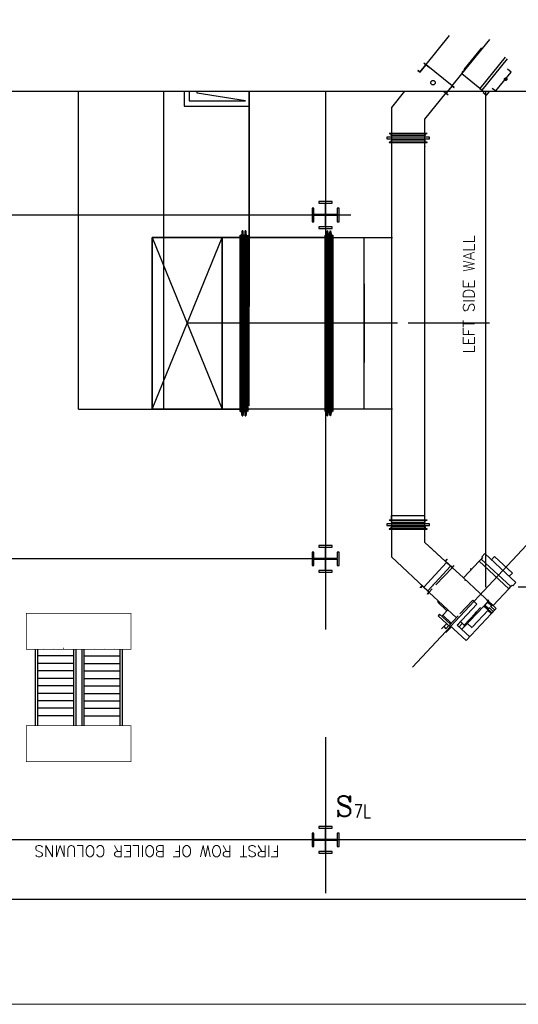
# Model space of a CAD drawing. Header units: inches. Extents: x 0 to 1544102, y -287698 to 23144100.
# Tile 36 of 256: x 47770 to 49853, y -138022 to -133906. Entities that reach past the tile are written whole.
import ezdxf

# ---------------------------------------------------------------- set-up
doc = ezdxf.new("R2010")
doc.units = ezdxf.units.IN
doc.header["$LTSCALE"] = 1800
doc.header["$MEASUREMENT"] = 0
for name, pattern in [('AM_ISO08W050', [18, 12, -1.5, 3, -1.5]), ('CENTER', [2, 1.25, -0.25, 0.25, -0.25]), ('CHAINED', [1.6, 1, -0.25, 0.1, -0.25]), ('DASHED', [0.75, 0.5, -0.25])]:
    doc.linetypes.add(name, pattern=pattern)
for name, color, linetype in [('1_01_FURNACE', 7, 'CENTER'), ('1_01_GRATE_RAIL_TIER1', 7, 'Continuous'), ('1_01_HOT_SA_TO_WINDBOX', 7, 'Continuous'), ('1_01_STEEL_TIER1', 7, 'Continuous'), ('3_01_WINDBOX', 7, 'Continuous'), ('3_01_WINDBOX_CONN_DUCT', 7, 'Continuous'), ('DCEN', 3, 'CENTER'), ('DIM', 4, 'Continuous'), ('DIMTEXT', 132, 'Continuous'), ('DIMTEXT-CL', 132, 'CENTER'), ('FIRINGANGLE', 170, 'Continuous'), ('GRID', 251, 'CENTER'), ('obk', 7, 'Continuous'), ('Road', 3, 'Continuous'), ('STEEL-COLUMNS-CL', 252, 'CENTER'), ('TEXT', 3, 'Continuous')]:
    doc.layers.add(name, color=color, linetype=linetype)
for name, color, linetype, lineweight in [('AM_7', 4, 'AM_ISO08W050', 25), ('CEN', 2, 'CENTER', 15), ('CL', 8, 'CENTER', 15)]:
    doc.layers.add(name, color=color, linetype=linetype, lineweight=lineweight)
doc.styles.add('C4', font='COMPLEX', dxfattribs={"width": 0.75, "height": 625})
doc.styles.add('S3', font='simplex.shx', dxfattribs={"width": 0.75, "height": 320})
doc.styles.add('SIMPLEX', font='SIMPLEX.SHX')
doc.styles.add('Squish', font='simplex.shx', dxfattribs={"width": 0.8})

msp = doc.modelspace()

# ---------------------------------------------------------------- linework, layer by layer
at = {"layer": '1_01_FURNACE', "color": 8}
for p, q in [((49717.33, -136278.56), (49717.33, -134205.33)), ((52102.33, -136278.56), (49717.33, -136278.56))]:
    msp.add_line(p, q, dxfattribs=at)
at = {"layer": '1_01_GRATE_RAIL_TIER1', "color": 8}
for p, q in [((47834.82, -136538.06), (47834.82, -136858.06)), ((47844.2, -136538.06), (47844.2, -136858.06)), ((47867.88, -136534.93), (47867.49, -136534.93)), ((47909.98, -136534.93), (47909.58, -136534.93)), ((47952.07, -136534.93), (47951.68, -136534.93)), ((47994.2, -136538.06), (47994.2, -136858.06)), ((48003.57, -136538.06), (48003.57, -136858.06)), ((48028.57, -136538.06), (48028.57, -136858.06)), ((48037.95, -136538.06), (48037.95, -136858.06)), ((48080.08, -136534.93), (48080.47, -136534.93)), ((48122.17, -136534.93), (48122.56, -136534.93)), ((48164.27, -136534.93), (48164.66, -136534.93)), ((48187.95, -136538.06), (48187.95, -136858.06)), ((48197.32, -136538.06), (48197.32, -136858.06)), ((47994.2, -136566.18), (47844.2, -136566.18)), ((48037.95, -136566.18), (48187.95, -136566.18)), ((47994.2, -136597.43), (47844.2, -136597.43)), ((48037.95, -136597.43), (48187.95, -136597.43)), ((47994.2, -136628.68), (47844.2, -136628.68)), ((47994.2, -136659.93), (47844.2, -136659.93)), ((48037.95, -136628.68), (48187.95, -136628.68)), ((48037.95, -136659.93), (48187.95, -136659.93)), ((47994.2, -136691.18), (47844.2, -136691.18)), ((48037.95, -136691.18), (48187.95, -136691.18)), ((47994.2, -136722.43), (47844.2, -136722.43)), ((48037.95, -136722.43), (48187.95, -136722.43)), ((47994.2, -136753.68), (47844.2, -136753.68)), ((47994.2, -136784.93), (47844.2, -136784.93)), ((48037.95, -136753.68), (48187.95, -136753.68)), ((48037.95, -136784.93), (48187.95, -136784.93)), ((47994.2, -136816.18), (47844.2, -136816.18)), ((48037.95, -136816.18), (48187.95, -136816.18))]:
    msp.add_line(p, q, dxfattribs=at)
at = {"layer": '1_01_HOT_SA_TO_WINDBOX', "color": 8}
for p, q in [((48014.87, -135534.87, 7763.53), (48014.87, -134205.33, 5414.77)), ((48456.06, -134205.33), (48456.06, -134267.44)), ((48477.31, -134205.33), (48477.31, -134244.94)), ((48728.56, -134286.19), (48728.56, -134205.33)), ((48456.06, -134267.44), (48728.56, -134267.44)), ((48477.31, -134244.94), (48682.31, -134244.94)), ((48691.12, -135544.37, 4128.13), (48691.12, -134806.62, 4128.13)), ((48691.12, -134806.62, 4128.13), (48691.49, -134806.62, 4128.13)), ((48691.49, -134806.62, 4128.13), (48691.12, -134806.62, 4128.13)), ((48691.12, -134806.62, 4128.13), (48691.12, -135544.37, 4128.13)), ((48691.12, -135544.37, 4128.13), (48691.12, -134806.62, 4128.13)), ((48691.12, -134806.62, 4128.13), (48691.49, -134806.62, 4128.13)), ((48691.49, -134806.62, 4128.13), (48691.12, -134806.62, 4128.13)), ((48691.12, -134806.62, 4128.13), (48691.12, -135544.37, 4128.13)), ((48691.49, -134806.62, 4128.13), (48691.49, -135544.37, 4128.13)), ((48691.49, -135544.37, 4128.13), (48691.49, -134806.62, 4128.13)), ((48691.49, -134806.62, 4128.13), (48691.49, -135544.37, 4128.13)), ((48691.49, -135544.37, 4128.13), (48691.49, -134806.62, 4128.13)), ((48699.49, -134789.12, 4128.13), (48695.12, -134816.12, 4128.13)), ((48699.49, -134789.12, 4128.13), (48695.12, -134816.12, 4128.13)), ((48699.49, -134789.12, 4128.13), (48695.12, -134816.12, 4128.13)), ((48699.49, -134789.12, 4128.13), (48695.12, -134816.12, 4128.13)), ((48701.37, -134789.12, 4128.13), (48699.49, -134789.12, 4128.13)), ((48699.49, -135561.87, 4128.13), (48699.49, -134789.12, 4128.13)), ((48699.49, -135561.87, 4128.13), (48699.49, -134789.12, 4128.13)), ((48701.37, -134789.12, 4128.13), (48699.49, -134789.12, 4128.13)), ((48701.37, -134789.12, 4128.13), (48699.49, -134789.12, 4128.13)), ((48699.49, -135561.87, 4128.13), (48699.49, -134789.12, 4128.13)), ((48699.49, -135561.87, 4128.13), (48699.49, -134789.12, 4128.13)), ((48701.37, -134789.12, 4128.13), (48699.49, -134789.12, 4128.13)), ((48701.37, -135561.87, 4128.13), (48701.37, -134789.12, 4128.13)), ((48705.74, -134816.12, 4128.13), (48701.37, -134789.12, 4128.13)), ((48705.74, -134816.12, 4128.13), (48701.37, -134789.12, 4128.13)), ((48701.37, -134789.12, 4128.13), (48701.37, -135561.87, 4128.13)), ((48701.37, -135561.87, 4128.13), (48701.37, -134789.12, 4128.13)), ((48705.74, -134816.12, 4128.13), (48701.37, -134789.12, 4128.13)), ((48705.74, -134816.12, 4128.13), (48701.37, -134789.12, 4128.13)), ((48701.37, -134789.12, 4128.13), (48701.37, -135561.87, 4128.13)), ((48711.99, -134789.12, 4128.13), (48707.62, -134816.12, 4128.13)), ((48711.99, -134789.12, 4128.13), (48707.62, -134816.12, 4128.13)), ((48711.99, -134789.12, 4128.13), (48707.62, -134816.12, 4128.13)), ((48711.99, -134789.12, 4128.13), (48707.62, -134816.12, 4128.13)), ((48713.87, -134789.12, 4128.13), (48711.99, -134789.12, 4128.13)), ((48711.99, -135561.87, 4128.13), (48711.99, -134789.12, 4128.13)), ((48713.87, -134789.12, 4128.13), (48711.99, -134789.12, 4128.13)), ((48711.99, -135561.87, 4128.13), (48711.99, -134789.12, 4128.13)), ((48713.87, -134789.12, 4128.13), (48711.99, -134789.12, 4128.13)), ((48711.99, -135561.87, 4128.13), (48711.99, -134789.12, 4128.13)), ((48713.87, -134789.12, 4128.13), (48711.99, -134789.12, 4128.13)), ((48711.99, -135561.87, 4128.13), (48711.99, -134789.12, 4128.13)), ((48718.24, -134816.12, 4128.13), (48713.87, -134789.12, 4128.13)), ((48713.87, -135561.87, 4128.13), (48713.87, -134789.12, 4128.13)), ((48718.24, -134816.12, 4128.13), (48713.87, -134789.12, 4128.13)), ((48713.87, -134789.12, 4128.13), (48713.87, -135561.87, 4128.13)), ((48718.24, -134816.12, 4128.13), (48713.87, -134789.12, 4128.13)), ((48713.87, -135561.87, 4128.13), (48713.87, -134789.12, 4128.13)), ((48718.24, -134816.12, 4128.13), (48713.87, -134789.12, 4128.13)), ((48713.87, -134789.12, 4128.13), (48713.87, -135561.87, 4128.13)), ((48721.99, -135544.37, 4128.13), (48721.99, -134806.62, 4128.13)), ((48721.99, -134806.62, 4128.13), (48722.37, -134806.62, 4128.13)), ((48722.37, -134806.62, 4128.13), (48721.99, -134806.62, 4128.13)), ((48721.99, -134806.62, 4128.13), (48721.99, -135544.37, 4128.13)), ((48721.99, -135544.37, 4128.13), (48721.99, -134806.62, 4128.13)), ((48721.99, -134806.62, 4128.13), (48722.37, -134806.62, 4128.13)), ((48722.37, -134806.62, 4128.13), (48721.99, -134806.62, 4128.13)), ((48721.99, -134806.62, 4128.13), (48721.99, -135544.37, 4128.13)), ((48722.37, -134806.62, 4128.13), (48722.37, -135544.37, 4128.13)), ((48722.37, -135544.37, 4128.13), (48722.37, -134806.62, 4128.13)), ((48722.37, -134806.62, 4128.13), (48722.37, -135544.37, 4128.13)), ((48722.37, -135544.37, 4128.13), (48722.37, -134806.62, 4128.13)), ((49046.24, -134806.62, 4128.13), (49045.87, -134806.62, 4128.13)), ((49045.87, -134806.62, 4128.13), (49045.87, -135544.37, 4128.13)), ((49045.87, -135544.37, 4128.13), (49045.87, -134806.62, 4128.13)), ((49045.87, -134806.62, 4128.13), (49046.24, -134806.62, 4128.13)), ((49046.24, -134806.62, 4128.13), (49045.87, -134806.62, 4128.13)), ((49045.87, -134806.62, 4128.13), (49045.87, -135544.37, 4128.13)), ((49045.87, -135544.37, 4128.13), (49045.87, -134806.62, 4128.13)), ((49045.87, -134806.62, 4128.13), (49046.24, -134806.62, 4128.13)), ((49046.24, -135544.37, 4128.13), (49046.24, -134806.62, 4128.13)), ((49046.24, -134806.62, 4128.13), (49046.24, -135544.37, 4128.13)), ((49046.24, -135544.37, 4128.13), (49046.24, -134806.62, 4128.13)), ((49046.24, -134806.62, 4128.13), (49046.24, -135544.37, 4128.13)), ((49049.87, -134816.12, 4128.13), (49054.24, -134789.12, 4128.13)), ((49054.24, -134789.12, 4128.13), (49049.87, -134816.12, 4128.13)), ((49049.87, -134816.12, 4128.13), (49054.24, -134789.12, 4128.13)), ((49054.24, -134789.12, 4128.13), (49049.87, -134816.12, 4128.13)), ((49054.24, -134789.12, 4128.13), (49056.12, -134789.12, 4128.13)), ((49054.24, -134789.12, 4128.13), (49054.24, -135561.87, 4128.13)), ((49054.24, -134789.12, 4128.13), (49054.24, -135561.87, 4128.13)), ((49056.12, -134789.12, 4128.13), (49054.24, -134789.12, 4128.13)), ((49054.24, -134789.12, 4128.13), (49056.12, -134789.12, 4128.13)), ((49054.24, -134789.12, 4128.13), (49054.24, -135561.87, 4128.13)), ((49054.24, -134789.12, 4128.13), (49054.24, -135561.87, 4128.13)), ((49056.12, -134789.12, 4128.13), (49054.24, -134789.12, 4128.13)), ((49056.12, -134789.12, 4128.13), (49056.12, -135561.87, 4128.13)), ((49056.12, -134789.12, 4128.13), (49060.49, -134816.12, 4128.13)), ((49060.49, -134816.12, 4128.13), (49056.12, -134789.12, 4128.13)), ((49056.12, -135561.87, 4128.13), (49056.12, -134789.12, 4128.13)), ((49056.12, -134789.12, 4128.13), (49056.12, -135561.87, 4128.13)), ((49056.12, -134789.12, 4128.13), (49060.49, -134816.12, 4128.13)), ((49060.49, -134816.12, 4128.13), (49056.12, -134789.12, 4128.13)), ((49056.12, -135561.87, 4128.13), (49056.12, -134789.12, 4128.13)), ((49062.37, -134816.12, 4128.13), (49066.74, -134789.12, 4128.13)), ((49062.37, -134816.12, 4128.13), (49066.74, -134789.12, 4128.13)), ((49062.37, -134816.12, 4128.13), (49066.74, -134789.12, 4128.13)), ((49062.37, -134816.12, 4128.13), (49066.74, -134789.12, 4128.13)), ((49066.74, -134789.12, 4128.13), (49068.62, -134789.12, 4128.13)), ((49066.74, -134789.12, 4128.13), (49066.74, -135561.87, 4128.13)), ((49066.74, -134789.12, 4128.13), (49068.62, -134789.12, 4128.13)), ((49066.74, -135561.87, 4128.13), (49066.74, -134789.12, 4128.13)), ((49066.74, -134789.12, 4128.13), (49068.62, -134789.12, 4128.13)), ((49066.74, -134789.12, 4128.13), (49066.74, -135561.87, 4128.13)), ((49066.74, -134789.12, 4128.13), (49068.62, -134789.12, 4128.13)), ((49066.74, -135561.87, 4128.13), (49066.74, -134789.12, 4128.13)), ((49072.99, -134816.12, 4128.13), (49068.62, -134789.12, 4128.13)), ((49068.62, -134789.12, 4128.13), (49068.62, -135561.87, 4128.13)), ((49068.62, -135561.87, 4128.13), (49068.62, -134789.12, 4128.13)), ((49068.62, -134789.12, 4128.13), (49072.99, -134816.12, 4128.13)), ((49072.99, -134816.12, 4128.13), (49068.62, -134789.12, 4128.13)), ((49068.62, -134789.12, 4128.13), (49068.62, -135561.87, 4128.13)), ((49068.62, -135561.87, 4128.13), (49068.62, -134789.12, 4128.13)), ((49068.62, -134789.12, 4128.13), (49072.99, -134816.12, 4128.13)), ((49077.12, -134806.62, 4128.13), (49076.74, -134806.62, 4128.13)), ((49076.74, -134806.62, 4128.13), (49076.74, -135544.37, 4128.13)), ((49076.74, -135544.37, 4128.13), (49076.74, -134806.62, 4128.13)), ((49076.74, -134806.62, 4128.13), (49077.12, -134806.62, 4128.13)), ((49077.12, -134806.62, 4128.13), (49076.74, -134806.62, 4128.13)), ((49076.74, -134806.62, 4128.13), (49076.74, -135544.37, 4128.13)), ((49076.74, -135544.37, 4128.13), (49076.74, -134806.62, 4128.13)), ((49076.74, -134806.62, 4128.13), (49077.12, -134806.62, 4128.13)), ((49077.12, -135544.37, 4128.13), (49077.12, -134806.62, 4128.13)), ((49077.12, -134806.62, 4128.13), (49077.12, -135544.37, 4128.13)), ((49077.12, -135544.37, 4128.13), (49077.12, -134806.62, 4128.13)), ((49077.12, -134806.62, 4128.13), (49077.12, -135544.37, 4128.13)), ((48691.12, -134816.12, 4128.13), (48322.37, -134816.12, 4128.13)), ((48322.37, -134816.12, 4128.13), (48322.37, -135534.87, 4128.13)), ((48616.12, -134816.12, 4128.13), (48322.37, -134816.12, 4128.13)), ((48322.37, -134816.12, 4128.13), (48322.37, -135534.87, 4128.13)), ((48322.37, -135534.87, 4128.13), (48322.37, -134816.12, 4128.13)), ((48322.37, -134816.12, 4128.13), (48616.12, -134816.12, 4128.13)), ((48322.37, -135534.87, 4128.13), (48322.37, -134816.12, 4128.13)), ((48322.37, -134816.12, 4128.13), (48616.12, -134816.12, 4128.13)), ((48322.37, -134816.12, 4128.13), (48322.37, -135534.87, 4128.13)), ((48616.12, -134816.12, 4128.13), (48322.37, -134816.12, 4128.13)), ((48691.12, -134816.12, 4128.13), (48322.37, -134816.12, 4128.13)), ((48322.37, -134816.12, 4128.13), (48322.37, -135534.87, 4128.13)), ((48616.12, -134816.12, 4128.13), (48322.37, -134816.12, 4128.13)), ((48322.37, -134816.12, 4128.13), (48322.37, -135534.87, 4128.13)), ((48616.12, -134816.12, 4128.13), (48322.37, -134816.12, 4128.13)), ((48322.37, -134816.12, 4128.13), (48322.37, -135534.87, 4128.13)), ((48322.37, -135534.87, 4128.13), (48616.12, -134816.12, 4128.13)), ((48322.37, -134816.12, 4128.13), (48616.12, -135534.87, 4128.13)), ((48616.12, -135534.87, 4128.13), (48616.12, -134816.12, 4128.13)), ((48616.12, -134816.12, 4128.13), (48691.12, -134816.12, 4128.13)), ((48616.12, -134816.12, 4128.13), (48616.12, -135534.87, 4128.13)), ((48616.12, -134816.12, 4128.13), (48616.12, -135534.87, 4128.13)), ((48616.12, -134816.12, 4128.13), (48691.12, -134816.12, 4128.13)), ((48616.12, -135534.87, 4128.13), (48616.12, -134816.12, 4128.13)), ((48616.12, -135534.87, 4128.13), (48616.12, -134816.12, 4128.13)), ((48616.12, -135534.87, 4128.13), (48616.12, -134816.12, 4128.13)), ((48691.12, -134816.12, 4128.13), (48691.12, -135534.87, 4128.13)), ((48691.12, -134816.12, 4128.13), (48691.12, -135534.87, 4128.13)), ((48691.12, -135534.87, 4128.13), (48691.12, -134816.12, 4128.13)), ((48691.12, -135534.87, 4128.13), (48691.12, -134816.12, 4128.13)), ((48691.49, -134816.12, 4128.13), (48691.49, -135534.87, 4128.13)), ((48695.12, -134816.12, 4128.13), (48691.49, -134816.12, 4128.13)), ((48691.49, -134816.12, 4128.13), (48691.49, -135534.87, 4128.13)), ((48695.12, -134816.12, 4128.13), (48691.49, -134816.12, 4128.13)), ((48691.49, -134816.12, 4128.13), (48691.49, -135534.87, 4128.13)), ((48695.12, -134816.12, 4128.13), (48691.49, -134816.12, 4128.13)), ((48691.49, -134816.12, 4128.13), (48691.49, -135534.87, 4128.13)), ((48695.12, -134816.12, 4128.13), (48691.49, -134816.12, 4128.13)), ((48695.12, -135534.87, 4128.13), (48695.12, -134816.12, 4128.13)), ((48695.12, -135534.87, 4128.13), (48695.12, -134816.12, 4128.13)), ((48695.12, -135534.87, 4128.13), (48695.12, -134816.12, 4128.13)), ((48695.12, -135534.87, 4128.13), (48695.12, -134816.12, 4128.13)), ((48705.74, -134816.12, 4128.13), (48705.74, -135534.87, 4128.13)), ((48707.62, -134816.12, 4128.13), (48705.74, -134816.12, 4128.13)), ((48707.62, -134816.12, 4128.13), (48705.74, -134816.12, 4128.13)), ((48705.74, -134816.12, 4128.13), (48705.74, -135534.87, 4128.13)), ((48705.74, -134816.12, 4128.13), (48705.74, -135534.87, 4128.13)), ((48707.62, -134816.12, 4128.13), (48705.74, -134816.12, 4128.13)), ((48707.62, -134816.12, 4128.13), (48705.74, -134816.12, 4128.13)), ((48705.74, -134816.12, 4128.13), (48705.74, -135534.87, 4128.13)), ((48707.62, -135534.87, 4128.13), (48707.62, -134816.12, 4128.13)), ((48707.62, -135534.87, 4128.13), (48707.62, -134816.12, 4128.13)), ((48707.62, -135534.87, 4128.13), (48707.62, -134816.12, 4128.13)), ((48707.62, -135534.87, 4128.13), (48707.62, -134816.12, 4128.13)), ((48718.24, -135534.87, 4128.13), (48718.24, -134816.12, 4128.13)), ((48718.24, -134816.12, 4128.13), (48721.99, -134816.12, 4128.13)), ((48718.24, -135534.87, 4128.13), (48718.24, -134816.12, 4128.13)), ((48718.24, -134816.12, 4128.13), (48721.99, -134816.12, 4128.13)), ((48718.24, -135534.87, 4128.13), (48718.24, -134816.12, 4128.13)), ((48718.24, -134816.12, 4128.13), (48721.99, -134816.12, 4128.13)), ((48718.24, -135534.87, 4128.13), (48718.24, -134816.12, 4128.13)), ((48718.24, -134816.12, 4128.13), (48721.99, -134816.12, 4128.13)), ((48721.99, -135534.87, 4128.13), (48721.99, -134816.12, 4128.13)), ((48721.99, -134816.12, 4128.13), (48721.99, -135534.87, 4128.13)), ((48721.99, -135534.87, 4128.13), (48721.99, -134816.12, 4128.13)), ((48721.99, -134816.12, 4128.13), (48721.99, -135534.87, 4128.13)), ((49045.87, -134816.12, 4128.13), (48722.37, -134816.12, 4128.13)), ((48722.37, -134816.12, 4128.13), (48722.37, -135534.87, 4128.13)), ((48722.37, -135534.87, 4128.13), (48722.37, -134816.12, 4128.13)), ((48722.37, -134816.12, 4128.13), (49045.87, -134816.12, 4128.13)), ((49045.87, -134816.12, 4128.13), (48722.37, -134816.12, 4128.13)), ((48722.37, -134816.12, 4128.13), (48722.37, -135534.87, 4128.13)), ((48722.37, -135534.87, 4128.13), (48722.37, -134816.12, 4128.13)), ((48722.37, -134816.12, 4128.13), (49045.87, -134816.12, 4128.13)), ((48909.87, -134816.12, 4128.13), (48834.87, -134816.12, 4128.13)), ((48909.87, -134816.12, 4128.13), (48834.87, -134816.12, 4128.13)), ((49045.87, -134816.12, 4128.13), (49045.87, -135534.87, 4128.13)), ((49045.87, -134816.12, 4128.13), (49045.87, -135534.87, 4128.13)), ((49045.87, -134816.12, 4128.13), (49045.87, -135534.87, 4128.13)), ((49045.87, -134816.12, 4128.13), (49045.87, -135534.87, 4128.13)), ((49046.24, -134816.12, 4128.13), (49046.24, -135534.87, 4128.13)), ((49046.24, -134816.12, 4128.13), (49049.87, -134816.12, 4128.13)), ((49049.87, -134816.12, 4128.13), (49046.24, -134816.12, 4128.13)), ((49046.24, -134816.12, 4128.13), (49046.24, -135534.87, 4128.13)), ((49046.24, -134816.12, 4128.13), (49046.24, -135534.87, 4128.13)), ((49046.24, -134816.12, 4128.13), (49049.87, -134816.12, 4128.13)), ((49049.87, -134816.12, 4128.13), (49046.24, -134816.12, 4128.13)), ((49046.24, -134816.12, 4128.13), (49046.24, -135534.87, 4128.13)), ((49049.87, -134816.12, 4128.13), (49049.87, -135534.87, 4128.13)), ((49049.87, -134816.12, 4128.13), (49049.87, -135534.87, 4128.13)), ((49049.87, -134816.12, 4128.13), (49049.87, -135534.87, 4128.13)), ((49049.87, -134816.12, 4128.13), (49049.87, -135534.87, 4128.13)), ((49060.49, -135534.87, 4128.13), (49060.49, -134816.12, 4128.13)), ((49060.49, -134816.12, 4128.13), (49062.37, -134816.12, 4128.13)), ((49060.49, -135534.87, 4128.13), (49060.49, -134816.12, 4128.13)), ((49060.49, -134816.12, 4128.13), (49062.37, -134816.12, 4128.13)), ((49060.49, -135534.87, 4128.13), (49060.49, -134816.12, 4128.13)), ((49060.49, -134816.12, 4128.13), (49062.37, -134816.12, 4128.13)), ((49060.49, -135534.87, 4128.13), (49060.49, -134816.12, 4128.13)), ((49060.49, -134816.12, 4128.13), (49062.37, -134816.12, 4128.13)), ((49062.37, -134816.12, 4128.13), (49062.37, -135534.87, 4128.13)), ((49062.37, -134816.12, 4128.13), (49062.37, -135534.87, 4128.13)), ((49062.37, -134816.12, 4128.13), (49062.37, -135534.87, 4128.13)), ((49062.37, -134816.12, 4128.13), (49062.37, -135534.87, 4128.13)), ((49072.99, -135534.87, 4128.13), (49072.99, -134816.12, 4128.13)), ((49072.99, -134816.12, 4128.13), (49076.74, -134816.12, 4128.13)), ((49072.99, -134816.12, 4128.13), (49072.99, -135534.87, 4128.13)), ((49076.74, -134816.12, 4128.13), (49072.99, -134816.12, 4128.13)), ((49072.99, -135534.87, 4128.13), (49072.99, -134816.12, 4128.13)), ((49072.99, -134816.12, 4128.13), (49076.74, -134816.12, 4128.13)), ((49072.99, -134816.12, 4128.13), (49072.99, -135534.87, 4128.13)), ((49076.74, -134816.12, 4128.13), (49072.99, -134816.12, 4128.13)), ((49076.74, -134816.12, 4128.13), (49076.74, -135534.87, 4128.13)), ((49076.74, -135534.87, 4128.13), (49076.74, -134816.12, 4128.13)), ((49076.74, -134816.12, 4128.13), (49076.74, -135534.87, 4128.13)), ((49076.74, -135534.87, 4128.13), (49076.74, -134816.12, 4128.13)), ((49077.12, -134816.12, 4128.13), (49207.74, -134816.12, 4128.13)), ((49077.12, -135534.87, 4128.13), (49077.12, -134816.12, 4128.13)), ((49077.12, -134816.12, 4128.13), (49207.74, -134816.12, 4128.13)), ((49077.12, -134816.12, 4128.13), (49077.12, -135534.87, 4128.13)), ((49077.12, -134816.12, 4128.13), (49207.74, -134816.12, 4128.13)), ((49077.12, -135534.87, 4128.13), (49077.12, -134816.12, 4128.13)), ((49077.12, -134816.12, 4128.13), (49327.62, -134816.12, 4128.13)), ((49077.12, -134816.12, 4128.13), (49077.12, -135534.87, 4128.13)), ((49207.74, -134816.12, 4128.13), (49207.74, -135534.87, 4128.13)), ((49207.74, -134816.12, 4128.13), (49207.74, -135534.87, 4128.13)), ((49207.74, -134816.12, 4128.13), (49207.74, -135534.87, 4128.13)), ((49207.74, -134816.12, 4128.13), (49207.74, -135534.87, 4128.13)), ((49208.37, -135010.95, 4128.13), (49208.12, -135010.95, 4128.13)), ((49208.12, -135010.95, 4128.13), (49208.12, -135339.07, 4128.13)), ((49208.12, -135339.07, 4128.13), (49208.12, -135010.95, 4128.13)), ((49208.12, -135010.95, 4128.13), (49208.62, -135010.95, 4128.13)), ((49208.62, -135010.95, 4128.13), (49208.37, -135010.95, 4128.13)), ((49208.62, -135339.07, 4128.13), (49208.62, -135010.95, 4128.13)), ((49208.62, -135010.95, 4128.13), (49208.62, -135339.07, 4128.13)), ((48691.12, -135175.5, 4128.13), (48469.24, -135175.5, 4128.13)), ((48691.12, -135175.5, 4128.13), (48469.24, -135175.5, 4128.13)), ((48691.12, -135175.5, 4128.13), (48722.37, -135175.5, 4128.13)), ((48691.12, -135175.5, 4128.13), (48722.37, -135175.5, 4128.13)), ((49045.87, -135175.5, 4128.13), (48722.37, -135175.5, 4128.13)), ((49045.87, -135175.5, 4128.13), (48722.37, -135175.5, 4128.13)), ((49045.87, -135175.5, 4128.13), (49077.12, -135175.5, 4128.13)), ((49045.87, -135175.5, 4128.13), (49077.12, -135175.5, 4128.13)), ((49207.74, -135175.5, 4128.13), (49077.12, -135175.5, 4128.13)), ((49207.74, -135175.5, 4128.13), (49077.12, -135175.5, 4128.13)), ((49348.12, -135175.01, 4128.13), (49208.37, -135175.01, 4128.13)), ((49208.12, -135339.07, 4128.13), (49208.37, -135339.07, 4128.13)), ((49208.62, -135339.07, 4128.13), (49208.12, -135339.07, 4128.13)), ((49208.37, -135339.07, 4128.13), (49208.62, -135339.07, 4128.13)), ((48014.87, -135534.87, 4128.13), (48728.62, -135534.87, 4128.13)), ((48322.37, -135534.87, 4128.13), (48691.12, -135534.87, 4128.13)), ((48322.37, -135534.87, 4128.13), (48616.12, -135534.87, 4128.13)), ((48616.12, -135534.87, 4128.13), (48322.37, -135534.87, 4128.13)), ((48616.12, -135534.87, 4128.13), (48322.37, -135534.87, 4128.13)), ((48322.37, -135534.87, 4128.13), (48616.12, -135534.87, 4128.13)), ((48322.37, -135534.87, 4128.13), (48691.12, -135534.87, 4128.13)), ((48322.37, -135534.87, 4128.13), (48616.12, -135534.87, 4128.13)), ((48322.37, -135534.87, 4128.13), (48616.12, -135534.87, 4128.13)), ((48691.12, -135534.87, 4128.13), (48616.12, -135534.87, 4128.13)), ((48616.12, -135534.87, 4128.13), (48691.12, -135534.87, 4128.13)), ((48691.49, -135544.37, 4128.13), (48691.12, -135544.37, 4128.13)), ((48691.12, -135544.37, 4128.13), (48691.49, -135544.37, 4128.13)), ((48691.49, -135544.37, 4128.13), (48691.12, -135544.37, 4128.13)), ((48691.12, -135544.37, 4128.13), (48691.49, -135544.37, 4128.13)), ((48691.49, -135534.87, 4128.13), (48695.12, -135534.87, 4128.13)), ((48695.12, -135534.87, 4128.13), (48691.49, -135534.87, 4128.13)), ((48691.49, -135534.87, 4128.13), (48695.12, -135534.87, 4128.13)), ((48695.12, -135534.87, 4128.13), (48691.49, -135534.87, 4128.13)), ((48695.12, -135534.87, 4128.13), (48699.49, -135561.87, 4128.13)), ((48699.49, -135561.87, 4128.13), (48695.12, -135534.87, 4128.13)), ((48695.12, -135534.87, 4128.13), (48699.49, -135561.87, 4128.13)), ((48699.49, -135561.87, 4128.13), (48695.12, -135534.87, 4128.13)), ((48701.37, -135561.87, 4128.13), (48705.74, -135534.87, 4128.13)), ((48705.74, -135534.87, 4128.13), (48701.37, -135561.87, 4128.13)), ((48701.37, -135561.87, 4128.13), (48705.74, -135534.87, 4128.13)), ((48705.74, -135534.87, 4128.13), (48701.37, -135561.87, 4128.13)), ((48705.74, -135534.87, 4128.13), (48707.62, -135534.87, 4128.13)), ((48705.74, -135534.87, 4128.13), (48707.62, -135534.87, 4128.13)), ((48705.74, -135534.87, 4128.13), (48707.62, -135534.87, 4128.13)), ((48705.74, -135534.87, 4128.13), (48707.62, -135534.87, 4128.13)), ((48707.62, -135534.87, 4128.13), (48711.99, -135561.87, 4128.13)), ((48707.62, -135534.87, 4128.13), (48711.99, -135561.87, 4128.13)), ((48707.62, -135534.87, 4128.13), (48711.99, -135561.87, 4128.13)), ((48707.62, -135534.87, 4128.13), (48711.99, -135561.87, 4128.13)), ((48718.24, -135534.87, 4128.13), (48713.87, -135561.87, 4128.13)), ((48713.87, -135561.87, 4128.13), (48718.24, -135534.87, 4128.13)), ((48718.24, -135534.87, 4128.13), (48713.87, -135561.87, 4128.13)), ((48713.87, -135561.87, 4128.13), (48718.24, -135534.87, 4128.13)), ((48721.99, -135534.87, 4128.13), (48718.24, -135534.87, 4128.13)), ((48721.99, -135534.87, 4128.13), (48718.24, -135534.87, 4128.13)), ((48721.99, -135534.87, 4128.13), (48718.24, -135534.87, 4128.13)), ((48721.99, -135534.87, 4128.13), (48718.24, -135534.87, 4128.13)), ((48722.37, -135544.37, 4128.13), (48721.99, -135544.37, 4128.13)), ((48721.99, -135544.37, 4128.13), (48722.37, -135544.37, 4128.13)), ((48722.37, -135544.37, 4128.13), (48721.99, -135544.37, 4128.13)), ((48721.99, -135544.37, 4128.13), (48722.37, -135544.37, 4128.13)), ((49045.87, -135534.87, 4128.13), (48722.37, -135534.87, 4128.13)), ((49045.87, -135534.87, 4128.13), (48722.37, -135534.87, 4128.13)), ((49045.87, -135534.87, 4128.13), (48722.37, -135534.87, 4128.13)), ((49045.87, -135534.87, 4128.13), (48722.37, -135534.87, 4128.13)), ((49045.87, -135544.37, 4128.13), (49046.24, -135544.37, 4128.13)), ((49046.24, -135544.37, 4128.13), (49045.87, -135544.37, 4128.13)), ((49045.87, -135544.37, 4128.13), (49046.24, -135544.37, 4128.13)), ((49046.24, -135544.37, 4128.13), (49045.87, -135544.37, 4128.13)), ((49049.87, -135534.87, 4128.13), (49046.24, -135534.87, 4128.13)), ((49046.24, -135534.87, 4128.13), (49049.87, -135534.87, 4128.13)), ((49049.87, -135534.87, 4128.13), (49046.24, -135534.87, 4128.13)), ((49046.24, -135534.87, 4128.13), (49049.87, -135534.87, 4128.13)), ((49054.24, -135561.87, 4128.13), (49049.87, -135534.87, 4128.13)), ((49049.87, -135534.87, 4128.13), (49054.24, -135561.87, 4128.13)), ((49054.24, -135561.87, 4128.13), (49049.87, -135534.87, 4128.13)), ((49049.87, -135534.87, 4128.13), (49054.24, -135561.87, 4128.13)), ((49060.49, -135534.87, 4128.13), (49056.12, -135561.87, 4128.13)), ((49056.12, -135561.87, 4128.13), (49060.49, -135534.87, 4128.13)), ((49060.49, -135534.87, 4128.13), (49056.12, -135561.87, 4128.13)), ((49056.12, -135561.87, 4128.13), (49060.49, -135534.87, 4128.13)), ((49062.37, -135534.87, 4128.13), (49060.49, -135534.87, 4128.13)), ((49062.37, -135534.87, 4128.13), (49060.49, -135534.87, 4128.13)), ((49062.37, -135534.87, 4128.13), (49060.49, -135534.87, 4128.13)), ((49062.37, -135534.87, 4128.13), (49060.49, -135534.87, 4128.13)), ((49066.74, -135561.87, 4128.13), (49062.37, -135534.87, 4128.13)), ((49066.74, -135561.87, 4128.13), (49062.37, -135534.87, 4128.13)), ((49066.74, -135561.87, 4128.13), (49062.37, -135534.87, 4128.13)), ((49066.74, -135561.87, 4128.13), (49062.37, -135534.87, 4128.13)), ((49072.99, -135534.87, 4128.13), (49068.62, -135561.87, 4128.13)), ((49072.99, -135534.87, 4128.13), (49068.62, -135561.87, 4128.13)), ((49072.99, -135534.87, 4128.13), (49068.62, -135561.87, 4128.13)), ((49072.99, -135534.87, 4128.13), (49068.62, -135561.87, 4128.13)), ((49076.74, -135534.87, 4128.13), (49072.99, -135534.87, 4128.13)), ((49072.99, -135534.87, 4128.13), (49076.74, -135534.87, 4128.13)), ((49076.74, -135534.87, 4128.13), (49072.99, -135534.87, 4128.13)), ((49072.99, -135534.87, 4128.13), (49076.74, -135534.87, 4128.13)), ((49076.74, -135544.37, 4128.13), (49077.12, -135544.37, 4128.13)), ((49077.12, -135544.37, 4128.13), (49076.74, -135544.37, 4128.13)), ((49076.74, -135544.37, 4128.13), (49077.12, -135544.37, 4128.13)), ((49077.12, -135544.37, 4128.13), (49076.74, -135544.37, 4128.13)), ((49207.74, -135534.87, 4128.13), (49077.12, -135534.87, 4128.13)), ((49207.74, -135534.87, 4128.13), (49077.12, -135534.87, 4128.13)), ((49207.74, -135534.87, 4128.13), (49077.12, -135534.87, 4128.13)), ((49327.62, -135534.87, 4128.13), (49077.12, -135534.87, 4128.13)), ((48699.49, -135561.87, 4128.13), (48701.37, -135561.87, 4128.13)), ((48701.37, -135561.87, 4128.13), (48699.49, -135561.87, 4128.13)), ((48699.49, -135561.87, 4128.13), (48701.37, -135561.87, 4128.13)), ((48701.37, -135561.87, 4128.13), (48699.49, -135561.87, 4128.13)), ((48711.99, -135561.87, 4128.13), (48713.87, -135561.87, 4128.13)), ((48711.99, -135561.87, 4128.13), (48713.87, -135561.87, 4128.13)), ((48711.99, -135561.87, 4128.13), (48713.87, -135561.87, 4128.13)), ((48711.99, -135561.87, 4128.13), (48713.87, -135561.87, 4128.13)), ((49056.12, -135561.87, 4128.13), (49054.24, -135561.87, 4128.13)), ((49054.24, -135561.87, 4128.13), (49056.12, -135561.87, 4128.13)), ((49056.12, -135561.87, 4128.13), (49054.24, -135561.87, 4128.13)), ((49054.24, -135561.87, 4128.13), (49056.12, -135561.87, 4128.13)), ((49068.62, -135561.87, 4128.13), (49066.74, -135561.87, 4128.13)), ((49068.62, -135561.87, 4128.13), (49066.74, -135561.87, 4128.13)), ((49068.62, -135561.87, 4128.13), (49066.74, -135561.87, 4128.13)), ((49068.62, -135561.87, 4128.13), (49066.74, -135561.87, 4128.13))]:
    msp.add_line(p, q, dxfattribs=at)
at = {"layer": '1_01_HOT_SA_TO_WINDBOX', "color": 8, "linetype": 'CHAINED'}
msp.add_line((48371.74, -135534.87, 4020.17), (48371.74, -134205.33, 4020.17), dxfattribs=at)
at = {"layer": '1_01_HOT_SA_TO_WINDBOX', "color": 8, "linetype": 'DASHED'}
msp.add_line((48728.62, -134205.33, 4128.13), (48728.62, -135521.12, 4128.13), dxfattribs=at)
at = {"layer": '1_01_HOT_SA_TO_WINDBOX', "color": 8}
msp.add_lwpolyline([(48477.31, -134205.33), (48477.31, -134244.94), (48712.88, -134244.94), (48511.63, -134213.01), (48511.05, -134205.33)], dxfattribs=at)
at = {"layer": '1_01_STEEL_TIER1', "color": 8}
for points in [[(49075.45, -134771.69), (49048.89, -134771.69), (49048.89, -134724), (49096.57, -134724), (49096.57, -134750.56), (49103.57, -134750.56), (49103.57, -134694.31), (49096.57, -134694.31), (49096.57, -134720.87), (49048.89, -134720.87), (49048.89, -134673.19), (49075.45, -134673.19), (49075.45, -134666.19), (49019.2, -134666.19), (49019.2, -134673.19), (49045.76, -134673.19), (49045.76, -134720.87), (48998.07, -134720.87), (48998.07, -134694.31), (48991.07, -134694.31), (48991.07, -134750.56), (48998.07, -134750.56), (48998.07, -134724), (49045.76, -134724), (49045.76, -134771.69), (49019.2, -134771.69), (49019.2, -134778.69), (49075.45, -134778.69)], [(49075.45, -136209.16), (49048.89, -136209.16), (49048.89, -136161.47), (49096.58, -136161.47), (49096.58, -136188.03), (49103.58, -136188.03), (49103.58, -136131.78), (49096.58, -136131.78), (49096.58, -136158.34), (49048.89, -136158.34), (49048.89, -136110.66), (49075.45, -136110.66), (49075.45, -136103.66), (49019.2, -136103.66), (49019.2, -136110.66), (49045.77, -136110.66), (49045.77, -136158.34), (48998.08, -136158.34), (48998.08, -136131.78), (48991.08, -136131.78), (48991.08, -136188.03), (48998.08, -136188.03), (48998.08, -136161.47), (49045.77, -136161.47), (49045.77, -136209.16), (49019.2, -136209.16), (49019.2, -136216.16), (49075.45, -136216.16)], [(49075.45, -137384.19), (49048.89, -137384.19), (49048.89, -137336.5), (49096.58, -137336.5), (49096.58, -137363.06), (49103.58, -137363.06), (49103.58, -137306.81), (49096.58, -137306.81), (49096.58, -137333.37), (49048.89, -137333.37), (49048.89, -137285.69), (49075.45, -137285.69), (49075.45, -137278.69), (49019.2, -137278.69), (49019.2, -137285.69), (49045.77, -137285.69), (49045.77, -137333.37), (48998.08, -137333.37), (48998.08, -137306.81), (48991.08, -137306.81), (48991.08, -137363.06), (48998.08, -137363.06), (48998.08, -137336.5), (49045.77, -137336.5), (49045.77, -137384.19), (49019.2, -137384.19), (49019.2, -137391.19), (49075.45, -137391.19)], [(49075.45, -137384.19), (49048.89, -137384.19), (49048.89, -137336.5), (49096.58, -137336.5), (49096.58, -137363.06), (49103.58, -137363.06), (49103.58, -137306.81), (49096.58, -137306.81), (49096.58, -137333.37), (49048.89, -137333.37), (49048.89, -137285.69), (49075.45, -137285.69), (49075.45, -137278.69), (49019.2, -137278.69), (49019.2, -137285.69), (49045.77, -137285.69), (49045.77, -137333.37), (48998.08, -137333.37), (48998.08, -137306.81), (48991.08, -137306.81), (48991.08, -137363.06), (48998.08, -137363.06), (48998.08, -137336.5), (49045.77, -137336.5), (49045.77, -137384.19), (49019.2, -137384.19), (49019.2, -137391.19), (49075.45, -137391.19)]]:
    msp.add_lwpolyline(points, close=True, dxfattribs=at)
at = {"layer": '3_01_WINDBOX', "color": 8}
for p, q in [((49564.45, -133972.28), (49466.16, -134093.66)), ((49617.3, -134133.04), (49733.9, -133989.06)), ((49626.92, -134114.22), (49699.95, -134024.03)), ((49798.02, -134062.42), (49691.91, -134193.46)), ((49465.47, -134094.7), (49441.88, -134123.84)), ((49441.95, -134125.52), (49467.13, -134094.44)), ((49457.6, -134088.33), (49465.47, -134094.7)), ((49467.13, -134094.44), (49458.38, -134087.36)), ((49467.13, -134094.44), (49481.8, -134106.31)), ((49576.74, -134183.13), (49467.13, -134094.44)), ((49701.29, -134201.07), (49807.41, -134070.02)), ((49434.01, -134117.48), (49433.21, -134118.45)), ((49433.21, -134118.45), (49441.95, -134125.52)), ((49441.88, -134123.84), (49434.01, -134117.48)), ((49576.71, -134183.17), (49617.3, -134133.04)), ((49616.16, -134127.56), (49617.12, -134126.38)), ((49621.29, -134121.16), (49617.08, -134126.36)), ((49617.08, -134126.36), (49619.51, -134128.33)), ((49691.91, -134193.46), (49617.3, -134133.04)), ((49619.51, -134128.33), (49629.35, -134116.18)), ((49620.62, -134120.62), (49621.29, -134121.16)), ((49629.35, -134116.18), (49626.92, -134114.22)), ((49758.3, -134204.03), (49822.17, -134125.15)), ((49822.17, -134125.15), (49807.6, -134113.36)), ((49575.73, -134182.39), (49550.56, -134213.46)), ((49552.22, -134213.21), (49575.82, -134184.07)), ((49584.47, -134189.46), (49575.73, -134182.39)), ((49575.82, -134184.07), (49583.69, -134190.43)), ((49583.69, -134190.43), (49584.47, -134189.46)), ((49540.51, -134205.33), (49550.56, -134213.46)), ((49550.56, -134213.46), (49559.3, -134220.55)), ((49560.09, -134219.58), (49552.22, -134213.21)), ((49554.61, -134205.33), (49556.15, -134206.57)), ((49559.3, -134220.55), (49560.09, -134219.58)), ((49691.91, -134193.46), (49701.29, -134201.07)), ((49701.29, -134201.07), (49708.03, -134206.52)), ((49708.03, -134206.52), (49705.36, -134209.83)), ((49705.36, -134209.83), (49719.93, -134221.62)), ((49719.93, -134221.62), (49733.13, -134205.33)), ((49743.72, -134192.24), (49758.3, -134204.03)), ((49554.27, -136161.51), (49546.6, -136169.75)), ((49548.28, -136169.78), (49555.19, -136162.37)), ((49555.19, -136162.37), (49554.27, -136161.51)), ((49697.59, -136161.05), (49689.36, -136169.89)), ((49703.51, -136154.71), (49697.59, -136161.05)), ((49820.92, -136276.05), (49697.59, -136161.05)), ((49713.19, -136138.1), (49700.4, -136151.81)), ((49700.4, -136151.81), (49703.51, -136154.71)), ((49842.73, -136258.89), (49713.19, -136138.1)), ((49753.62, -136150.17), (49740.84, -136163.89)), ((49827.86, -136219.4), (49753.62, -136150.17)), ((49457.79, -136278), (49553.09, -136175.8)), ((49474.05, -136293.18), (49569.36, -136190.97)), ((49575.86, -136197.02), (49508.6, -136269.15)), ((49508.6, -136269.15), (49575.86, -136197.02)), ((49546.61, -136169.73), (49575.86, -136197.02)), ((49575.71, -136195.35), (49548.28, -136169.78)), ((49582.61, -136187.94), (49575.71, -136195.35)), ((49575.86, -136197.02), (49583.53, -136188.79)), ((49623.88, -136240.09), (49576.72, -136196.1)), ((49583.53, -136188.79), (49582.61, -136187.94)), ((49689.36, -136169.89), (49623.88, -136240.09)), ((49651.94, -136202.03), (49659.52, -136201.88)), ((49689.36, -136169.89), (49812.68, -136284.88)), ((49623.88, -136240.09), (49760.24, -136367.24)), ((49815.08, -136233.1), (49827.86, -136219.4)), ((49443.61, -136280.16), (49451.29, -136271.93)), ((49444.53, -136281.01), (49443.61, -136280.16)), ((49451.44, -136273.61), (49444.53, -136281.01)), ((49451.28, -136271.95), (49480.54, -136299.22)), ((49478.86, -136299.19), (49451.44, -136273.61)), ((49493.42, -136285.42), (49480.54, -136299.23)), ((49480.54, -136299.23), (49493.42, -136285.42)), ((49502.11, -136263.09), (49486.93, -136279.37)), ((49629.49, -136251.3), (49628.91, -136251.94)), ((49812.68, -136284.88), (49747.21, -136355.1)), ((49812.68, -136284.88), (49820.92, -136276.05)), ((49820.92, -136276.05), (49826.82, -136269.72)), ((49826.82, -136269.72), (49829.94, -136272.61)), ((49829.94, -136272.61), (49842.73, -136258.89)), ((49471.95, -136306.58), (49478.86, -136299.19)), ((49472.87, -136307.44), (49471.95, -136306.58)), ((49480.54, -136299.22), (49472.87, -136307.44)), ((49479.7, -136300.14), (49593.92, -136406.66)), ((49725.17, -136331.99), (49720.92, -136336.56)), ((49728.83, -136335.4), (49725.17, -136331.99)), ((49516.03, -136341.46), (49519.74, -136337.48)), ((49554.63, -136377.46), (49516.03, -136341.46)), ((49537.11, -136396.24), (49558.35, -136373.48)), ((49679.59, -136349.3), (49597.7, -136437.11)), ((49662.16, -136333.48), (49608.84, -136390.66)), ((49634.44, -136502.14), (49760.24, -136367.24)), ((49662.38, -136333.25), (49662.16, -136333.48)), ((49662.16, -136333.48), (49679.37, -136349.53)), ((49695.33, -136363.98), (49677.29, -136383.34)), ((49680.95, -136386.75), (49728.83, -136335.4)), ((49726.5, -136375.1), (49707.94, -136357.79)), ((49726.7, -136337.68), (49709.65, -136355.97)), ((49709.65, -136355.97), (49716.5, -136362.36)), ((49711.54, -136355.59), (49713.42, -136353.57)), ((49717.58, -136361.22), (49711.54, -136355.59)), ((49728.13, -136369.13), (49712.5, -136354.56)), ((49723.76, -136340.84), (49712.59, -136352.81)), ((49713.42, -136353.57), (49729.05, -136368.15)), ((49716.5, -136362.36), (49717.58, -136361.22)), ((49716.53, -136362.34), (49741.51, -136385.63)), ((49724.57, -136341.61), (49726.45, -136339.59)), ((49740.2, -136356.19), (49724.57, -136341.61)), ((49725.49, -136340.62), (49741.13, -136355.2)), ((49725.49, -136340.62), (49741.13, -136355.2)), ((49726.45, -136339.59), (49732.49, -136345.22)), ((49733.55, -136344.08), (49726.7, -136337.68)), ((49747.21, -136355.1), (49727.55, -136336.77)), ((49729.05, -136368.15), (49728.13, -136369.13)), ((49729.05, -136368.15), (49733.48, -136363.47)), ((49731.96, -136365.1), (49749.05, -136381.04)), ((49732.49, -136345.22), (49733.55, -136344.08)), ((49735.84, -136360.93), (49740.2, -136356.19)), ((49737.37, -136359.29), (49754.46, -136375.23)), ((49741.13, -136355.2), (49740.2, -136356.19)), ((49523.62, -136391.51), (49517.23, -136398.37)), ((49517.23, -136398.37), (49570.1, -136447.69)), ((49568.78, -136433.63), (49523.62, -136391.51)), ((49537.11, -136396.24), (49532.48, -136399.78)), ((49532.48, -136399.78), (49537.11, -136396.24)), ((49537.11, -136396.24), (49572.69, -136429.42)), ((49601.17, -136398.89), (49565.15, -136437.52)), ((49672.91, -136388.03), (49625.6, -136438.76)), ((49629.26, -136442.17), (49676.57, -136391.44)), ((49661.71, -136444.58), (49726.5, -136375.1)), ((49672.91, -136388.03), (49677.29, -136383.34)), ((49676.57, -136391.44), (49672.91, -136388.03)), ((49680.95, -136386.75), (49676.57, -136391.44)), ((49677.29, -136383.34), (49680.95, -136386.75)), ((49738.78, -136388.55), (49725.5, -136376.17)), ((49532.38, -136452.68), (49540.9, -136443.53)), ((49540.9, -136443.53), (49552.42, -136431.19)), ((49540.9, -136443.53), (49552.42, -136431.19)), ((49540.9, -136443.53), (49550.06, -136452.06)), ((49550.06, -136452.06), (49561.56, -136439.72)), ((49550.06, -136452.06), (49561.56, -136439.72)), ((49550.06, -136452.06), (49561.56, -136439.72)), ((49572.88, -136444.72), (49550.5, -136468.71)), ((49565.15, -136437.52), (49634.44, -136502.14)), ((49597.7, -136437.11), (49649.79, -136485.68)), ((49598.27, -136437.64), (49611.7, -136423.24)), ((49618.72, -136429.78), (49605.29, -136444.18)), ((49618.72, -136429.78), (49605.29, -136444.18)), ((49611.13, -136422.71), (49626.88, -136437.39)), ((49625.91, -136443.93), (49616.19, -136454.35)), ((49625.6, -136438.76), (49629.26, -136442.17)), ((49628.34, -136441.32), (49625.91, -136443.93)), ((49659.57, -136449.08), (49639.92, -136430.75))]:
    msp.add_line(p, q, dxfattribs=at)
at = {"layer": '3_01_WINDBOX_CONN_DUCT', "color": 8}
for p, q in [((49377.34, -134205.33), (49322.88, -134272.61)), ((49462.59, -134322.09), (49551.81, -134211.92)), ((49322.68, -134273.17), (49322.68, -136151.67)), ((49462.39, -136090.9), (49462.39, -134322.65)), ((49462.39, -134381.46), (49462.39, -134356.51)), ((49481.14, -134397.4), (49303.93, -134397.4)), ((49303.93, -134397.4), (49303.93, -134403.65)), ((49471.77, -134381.46), (49313.31, -134381.46)), ((49313.31, -134381.46), (49313.31, -134382.34)), ((49313.31, -134382.34), (49471.77, -134382.34)), ((49321.81, -134390.84), (49321.81, -134382.34)), ((49463.27, -134390.84), (49321.81, -134390.84)), ((49322.88, -134387.37), (49322.68, -134387.92)), ((49462.39, -134396.71), (49322.68, -134396.71)), ((49322.68, -134396.71), (49322.68, -134397.4)), ((49462.39, -134397.4), (49462.39, -134396.71)), ((49463.27, -134382.34), (49463.27, -134390.84)), ((49471.77, -134382.34), (49471.77, -134381.46)), ((49481.14, -134403.65), (49481.14, -134397.4)), ((49303.93, -134403.65), (49481.14, -134403.65)), ((49471.77, -134418.71), (49313.31, -134418.71)), ((49313.31, -134418.71), (49313.31, -134419.59)), ((49313.31, -134419.59), (49471.77, -134419.59)), ((49463.27, -134410.21), (49321.81, -134410.21)), ((49321.81, -134410.21), (49321.81, -134418.71)), ((49322.68, -134403.65), (49322.68, -134410.21)), ((49462.39, -134403.65), (49462.39, -134410.21)), ((49462.59, -134436.85), (49462.39, -134437.41)), ((49463.27, -134418.71), (49463.27, -134410.21)), ((49471.77, -134419.59), (49471.77, -134418.71)), ((49313.31, -135998.92), (49313.31, -135998.04)), ((49313.31, -135998.04), (49471.77, -135998.04)), ((49471.77, -135998.92), (49313.31, -135998.92)), ((49321.81, -135998.92), (49321.81, -136007.42)), ((49322.68, -135998.04), (49322.68, -135979.29)), ((49322.68, -135979.29), (49462.39, -135979.29)), ((49463.27, -136007.42), (49463.27, -135998.92)), ((49471.77, -135998.04), (49471.77, -135998.92)), ((49481.14, -136013.98), (49303.93, -136013.98)), ((49303.93, -136013.98), (49303.93, -136020.23)), ((49303.93, -136020.23), (49481.14, -136020.23)), ((49471.77, -136035.29), (49313.31, -136035.29)), ((49313.31, -136035.29), (49313.31, -136036.17)), ((49313.31, -136036.17), (49471.77, -136036.17)), ((49321.81, -136007.42), (49463.27, -136007.42)), ((49321.81, -136035.29), (49321.81, -136026.79)), ((49321.81, -136026.79), (49463.27, -136026.79)), ((49322.68, -136013.98), (49322.68, -136013.29)), ((49322.68, -136013.29), (49462.39, -136013.29)), ((49322.68, -136020.23), (49322.68, -136026.79)), ((49462.39, -136036.17), (49322.68, -136036.17)), ((49462.39, -136013.29), (49462.39, -136013.98)), ((49462.39, -136020.23), (49462.39, -136026.79)), ((49463.27, -136026.79), (49463.27, -136035.29)), ((49471.77, -136036.17), (49471.77, -136035.29)), ((49481.14, -136020.23), (49481.14, -136013.98)), ((49462.62, -136091.42), (49462.39, -136090.9)), ((49546.6, -136169.73), (49462.62, -136091.42)), ((49546.6, -136169.73), (49474.93, -136102.9)), ((49322.91, -136152.2), (49322.68, -136151.67)), ((49322.91, -136152.2), (49480.55, -136299.23))]:
    msp.add_line(p, q, dxfattribs=at)
at = {"layer": 'AM_7', "color": 8}
msp.add_circle((49800.08, -134154.81, 1.6), 5.32, dxfattribs=at)
msp.add_circle((49800.08, -134154.81, 1.6), 5.32, dxfattribs=at)
msp.add_circle((49800.08, -134154.81, 1.6), 5.32, dxfattribs=at)
msp.add_circle((49800.08, -134154.81, 1.6), 5.32, dxfattribs=at)
msp.add_circle((49800.08, -134154.81, 1.6), 5.32, dxfattribs=at)
msp.add_circle((49800.08, -134154.81, 1.6), 5.32, dxfattribs=at)
at = {"layer": 'CEN', "color": 8}
msp.add_line((49047.33, -137428.68), (49047.33, -137241.18), dxfattribs=at)
at = {"layer": 'CEN', "color": 8, "linetype": 'CENTER', "ltscale": 10}
msp.add_line((56422.41, -137334.94), (24413.08, -137334.94), dxfattribs=at)
at = {"layer": 'CL', "color": 8, "ltscale": 100}
msp.add_line((63534.99, -138022.43), (17066.08, -138022.43), dxfattribs=at)
at = {"layer": 'DCEN', "color": 8, "linetype": 'Continuous', "const_width": 2.5}
for points in [[(47797.32, -136538.06), (47797.32, -136388.06), (48234.78, -136388.06), (48234.82, -136538.06)], [(47797.32, -137008.06), (47797.32, -136858.06), (48234.78, -136858.06), (48234.82, -137008.06)]]:
    msp.add_lwpolyline(points, close=True, dxfattribs=at)
at = {"layer": 'DIM'}
msp.add_lwpolyline([(29443.81, -134205.33), (40944.99, -134205.33), (40944.99, -131445.04), (45545.46, -136965.61), (45545.46, -134205.33), (57046.65, -134205.33)], dxfattribs=at)
at = {"layer": 'DIMTEXT', "color": 8}
msp.add_circle((49496.46, -134169.26), 9.38, dxfattribs=at)
at = {"layer": 'DIMTEXT-CL', "color": 8}
msp.add_line((49047.33, -137334.94), (49047.33, -137557.44), dxfattribs=at)
at = {"layer": 'FIRINGANGLE', "color": 8}
msp.add_line((49410.25, -136613.53), (50825.01, -135096.4), dxfattribs=at)
at = {"layer": 'GRID', "color": 8}
msp.add_line((56541.08, -137334.93), (39653.58, -137334.93), dxfattribs=at)
at = {"layer": 'obk', "color": 8}
msp.add_line((48728.62, -135521.12, 4128.13), (48728.62, -134205.33, 2860.85), dxfattribs=at)
at = {"layer": 'Road', "color": 8}
msp.add_line((62066.08, -137584.93), (18535.19, -137584.93), dxfattribs=at)
at = {"layer": 'STEEL-COLUMNS-CL', "color": 8}
for p, q in [((49047.33, -134205.33), (49047.33, -137557.44)), ((47547.33, -134722.44), (49153.58, -134722.44)), ((52432.62, -135175.5), (49392.62, -135175.5)), ((49079.94, -136159.91), (47359.83, -136159.95)), ((55049.71, -137334.94), (46777.95, -137334.93))]:
    msp.add_line(p, q, dxfattribs=at)

# ---------------------------------------------------------------- texts
at = {"layer": 'DIMTEXT', "color": 8, "char_height": 46.875}
for s, insert, width, attachment_point, rotation, style in [('LEFT SIDE WALL', (49622.82, -135301.93), 703.3085, 1, 90, 'SIMPLEX'), ('{\\W1;FIRST ROW OF BOILER COLUMNS}', (48854.93, -137358.97), 1247.9028, 7, 180, 'Squish')]:
    msp.add_mtext(s, dxfattribs=dict(at, insert=insert, width=width, attachment_point=attachment_point, rotation=rotation, style=style))
at = {"layer": 'TEXT', "color": 8, "style": 'C4', "text_generation_flag": 6}
msp.add_text('S', height=84.38, rotation=180, dxfattribs=at).set_placement((49088.73, -137236.8))
at = {"layer": 'TEXT', "color": 8, "style": 'S3', "width": 0.8}
msp.add_text('7L', height=56.25, dxfattribs=at).set_placement((49165.23, -137243.37))

doc.saveas('drawing.dxf')
